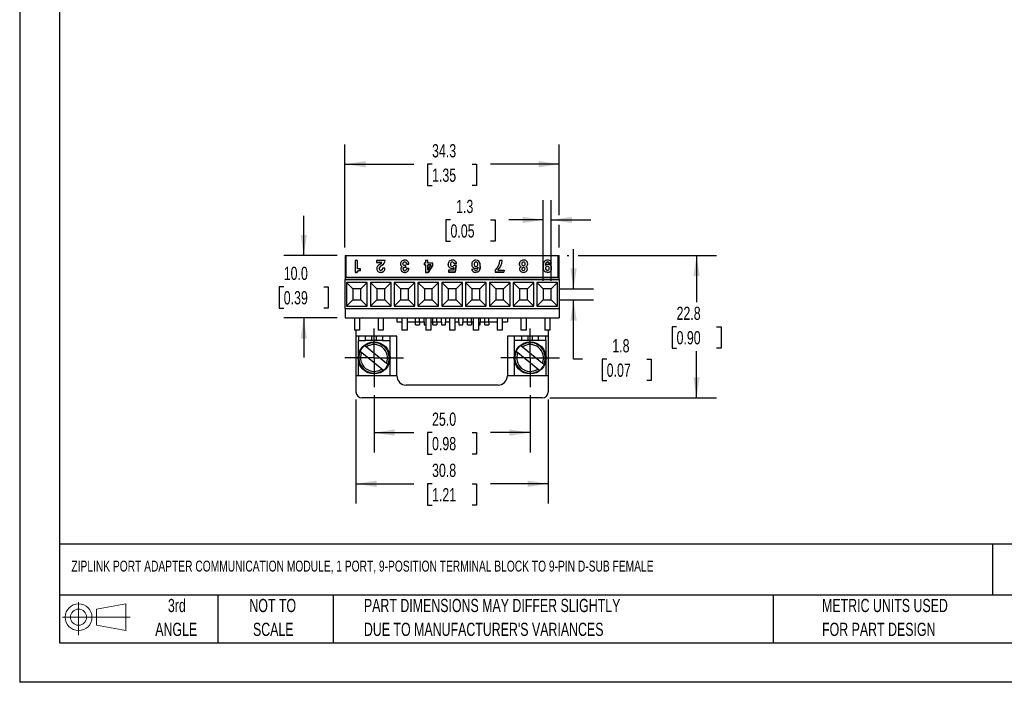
# Model space of a CAD drawing. Header units: millimetres. Extents: x 0 to 279, y 0 to 216.
# Tile 1 of 11: x 0 to 158, y 0 to 106. Entities that reach past the tile are written whole.
import ezdxf

# ---------------------------------------------------------------- set-up
doc = ezdxf.new("R2010")
doc.units = ezdxf.units.MM
doc.linetypes.add('CENTERX2', pattern=[20.32, 12.7, -2.54, 2.54, -2.54])
doc.layers.add('CENTER', color=40, linetype='CENTERX2')
doc.layers.add('SLD-DEFPOINTS', color=7, linetype='Continuous')
doc.layers.add('DIMENSIONS', color=140, linetype='Continuous', lineweight=25)
doc.layers.add('TEXT', color=140, linetype='Continuous', lineweight=25)
doc.styles.add('SLDTEXTSTYLE0', font='TXT', dxfattribs={"width": 0.7})
doc.dimstyles.new('SLDDIMSTYLE0', dxfattribs={"dimtxt": 2.158008, "dimasz": 3.302, "dimexe": 0, "dimexo": 0.0625, "dimgap": 0.539502, "dimtad": 0, "dimtih": 1, "dimtoh": 1, "dimrnd": 1e-09, "dimzin": 4, "dimdsep": 46, "dimtxsty": 'SLDTEXTSTYLE0', "dimsah": 1, "dimcen": 0.09, "dimadec": 0, "dimazin": 1, "dimtfac": 1, "dimtmove": 0, "dimatfit": 0, "dimfxl": 0, "dimfrac": 2, "dimtolj": 1, "dimtzin": 12, "dimarcsym": 0})
doc.dimstyles.new('SLDDIMSTYLE1', dxfattribs={"dimtxt": 2.158008, "dimasz": 3.302, "dimexe": 0, "dimexo": 0.0625, "dimgap": 0.539502, "dimtad": 0, "dimtih": 1, "dimtoh": 1, "dimrnd": 1e-09, "dimzin": 12, "dimdsep": 46, "dimtxsty": 'SLDTEXTSTYLE0', "dimsah": 1, "dimcen": 0.09, "dimadec": 0, "dimazin": 3, "dimtfac": 1, "dimtofl": 0, "dimtmove": 0, "dimatfit": 3, "dimfxl": 0, "dimfrac": 2, "dimtolj": 1, "dimtzin": 12, "dimarcsym": 0})
doc.dimstyles.new('SLDDIMSTYLE2', dxfattribs={"dimtxt": 2.158008, "dimasz": 3.302, "dimexe": 0, "dimexo": 0.0625, "dimgap": 0.539502, "dimtad": 0, "dimtih": 1, "dimtoh": 1, "dimrnd": 1e-09, "dimzin": 4, "dimdsep": 46, "dimtxsty": 'SLDTEXTSTYLE0', "dimsah": 1, "dimcen": 0.09, "dimadec": 0, "dimazin": 1, "dimtfac": 1, "dimtofl": 0, "dimtmove": 0, "dimatfit": 3, "dimfxl": 0, "dimfrac": 2, "dimtolj": 1, "dimtzin": 12, "dimarcsym": 0})
doc.dimstyles.new('SLDDIMSTYLE3', dxfattribs={"dimtxt": 2.158008, "dimasz": 3.302, "dimexe": 0, "dimexo": 0.0625, "dimgap": 0.539502, "dimtad": 0, "dimtih": 1, "dimtoh": 1, "dimrnd": 1e-09, "dimzin": 12, "dimdsep": 46, "dimtxsty": 'SLDTEXTSTYLE0', "dimsah": 1, "dimcen": 0.09, "dimadec": 0, "dimazin": 3, "dimtfac": 1, "dimtmove": 0, "dimatfit": 0, "dimfxl": 0, "dimfrac": 2, "dimtolj": 1, "dimtzin": 12, "dimarcsym": 0})

# ---------------------------------------------------------------- blocks, each defined once
blk = doc.blocks.new('Block11')
at = {"color": 7, "linetype": 'Continuous', "lineweight": 18}
for p, q in [((2.59, 5.31), (2.59, 0)), ((5.48, 4.17), (10.18, 5.03)), ((10.18, 5.03), (10.18, 0.73)), ((5.48, 1.6), (5.48, 4.17)), ((0, 2.88), (10.87, 2.88)), ((5.48, 1.6), (10.18, 0.73))]:
    blk.add_line(p, q, dxfattribs=at)
for radius in [2.15, 1.29]:
    blk.add_circle((2.59, 2.88), radius, dxfattribs=at)
blk = doc.blocks.new('Block12')
at = {"layer": 'SLD-DEFPOINTS'}
blk.add_blockref('Block11', (0, 0), dxfattribs=at)
blk = doc.blocks.new('SW_NOTE_0_2')
at = {"layer": 'TEXT', "color": 0, "linetype": 'CENTERX2', "lineweight": 18, "char_height": 2.1167, "attachment_point": 1, "style": 'SLDTEXTSTYLE0'}
for s, insert in [('PART DIMENSIONS MAY DIFFER SLIGHTLY', (0, 2.73)), ("DUE TO MANUFACTURER'S VARIANCES", (0, -1.09))]:
    blk.add_mtext(s, dxfattribs=dict(at, insert=insert))
blk = doc.blocks.new('SW_NOTE_0_3')
at = {"layer": 'TEXT', "color": 0, "linetype": 'CENTERX2', "lineweight": 18, "char_height": 2.117, "attachment_point": 2, "style": 'SLDTEXTSTYLE0'}
for s, insert in [('NOT TO', (5.26, 2.73)), ('SCALE', (5.35, -1.09))]:
    blk.add_mtext(s, dxfattribs=dict(at, insert=insert))
blk = doc.blocks.new('SW_NOTE_0_4')
at = {"layer": 'TEXT', "color": 0, "linetype": 'CENTERX2', "lineweight": 18, "char_height": 2.117, "attachment_point": 2, "style": 'SLDTEXTSTYLE0'}
for s, insert in [('3rd', (2.32, 2.73)), ('ANGLE', (2.22, -1.09))]:
    blk.add_mtext(s, dxfattribs=dict(at, insert=insert))
blk = doc.blocks.new('SW_NOTE_0_5')
at = {"layer": 'TEXT', "color": 0, "linetype": 'CENTERX2', "lineweight": 18, "char_height": 2.1167, "attachment_point": 1, "style": 'SLDTEXTSTYLE0'}
for s, insert in [('METRIC UNITS USED', (0, 2.73)), ('FOR PART DESIGN', (0, -1.09))]:
    blk.add_mtext(s, dxfattribs=dict(at, insert=insert))
blk = doc.blocks.new('_D')
at = {"layer": 'DIMENSIONS'}
for p, q in [((45.48, 68.35), (45.48, 74.7)), ((50.82, 68.35), (42.31, 68.35)), ((42.28, 63.35), (41.55, 63.35)), ((41.55, 63.35), (41.55, 59.92)), ((48.69, 63.35), (49.42, 63.35)), ((49.42, 63.35), (49.42, 59.92)), ((41.55, 59.92), (42.28, 59.92)), ((49.42, 59.92), (48.69, 59.92)), ((50.82, 58.35), (42.31, 58.35)), ((45.48, 58.35), (45.48, 52))]:
    blk.add_line(p, q, dxfattribs=at)
for points in [[(45.48, 68.35), (45.99, 71.65), (44.98, 71.65)], [(45.48, 58.35), (44.98, 55.05), (45.99, 55.05)]]:
    blk.add_solid(points, dxfattribs=at)
at = {"layer": 'DIMENSIONS', "char_height": 2.117, "attachment_point": 1, "style": 'SLDTEXTSTYLE0'}
for s, insert in [('10.0', (42.28, 66.56)), ('0.39', (42.28, 62.65))]:
    blk.add_mtext(s, dxfattribs=dict(at, insert=insert))
blk = doc.blocks.new('_D_1')
at = {"layer": 'DIMENSIONS'}
for p, q in [((53.83, 45.28), (53.83, 28.63)), ((84.64, 45.28), (84.64, 28.63)), ((53.83, 31.8), (63.11, 31.8)), ((66.03, 31.8), (65.31, 31.8)), ((65.31, 31.8), (65.31, 28.37)), ((72.45, 31.8), (73.17, 31.8)), ((73.17, 31.8), (73.17, 28.37)), ((84.64, 31.8), (75.37, 31.8)), ((65.31, 28.37), (66.03, 28.37)), ((73.17, 28.37), (72.45, 28.37))]:
    blk.add_line(p, q, dxfattribs=at)
for points in [[(53.83, 31.8), (57.14, 31.29), (57.14, 32.31)], [(84.64, 31.8), (81.34, 32.31), (81.34, 31.29)]]:
    blk.add_solid(points, dxfattribs=at)
at = {"layer": 'DIMENSIONS', "char_height": 2.117, "attachment_point": 1, "style": 'SLDTEXTSTYLE0'}
for s, insert in [('30.8', (66.03, 35.01)), ('1.21', (66.03, 31.1))]:
    blk.add_mtext(s, dxfattribs=dict(at, insert=insert))
blk = doc.blocks.new('_D_2')
at = {"layer": 'DIMENSIONS'}
for p, q in [((56.74, 45.98), (56.74, 36.82)), ((81.73, 45.98), (81.73, 36.82)), ((56.74, 39.99), (63.11, 39.99)), ((66.03, 39.99), (65.31, 39.99)), ((65.31, 39.99), (65.31, 36.56)), ((72.45, 39.99), (73.17, 39.99)), ((73.17, 39.99), (73.17, 36.56)), ((81.73, 39.99), (75.37, 39.99)), ((65.31, 36.56), (66.03, 36.56)), ((73.17, 36.56), (72.45, 36.56))]:
    blk.add_line(p, q, dxfattribs=at)
for points in [[(56.74, 39.99), (60.05, 39.48), (60.05, 40.5)], [(81.73, 39.99), (78.43, 40.5), (78.43, 39.48)]]:
    blk.add_solid(points, dxfattribs=at)
at = {"layer": 'DIMENSIONS', "char_height": 2.117, "attachment_point": 1, "style": 'SLDTEXTSTYLE0'}
for s, insert in [('25.0', (66.03, 43.2)), ('0.98', (66.03, 39.29))]:
    blk.add_mtext(s, dxfattribs=dict(at, insert=insert))
blk = doc.blocks.new('_D_3')
at = {"layer": 'DIMENSIONS'}
for p, q in [((87.65, 68.35), (87.93, 68.35)), ((89.45, 68.35), (111.56, 68.35)), ((108.38, 68.35), (108.38, 60.86)), ((105.18, 56.95), (104.45, 56.95)), ((104.45, 56.95), (104.45, 53.52)), ((111.59, 56.95), (112.32, 56.95)), ((112.32, 56.95), (112.32, 53.52)), ((104.45, 53.52), (105.18, 53.52)), ((108.38, 45.55), (108.38, 53.04)), ((112.32, 53.52), (111.59, 53.52)), ((84.91, 45.55), (111.56, 45.55))]:
    blk.add_line(p, q, dxfattribs=at)
for points in [[(108.38, 68.35), (107.88, 65.05), (108.89, 65.05)], [(108.38, 45.55), (108.89, 48.85), (107.88, 48.85)]]:
    blk.add_solid(points, dxfattribs=at)
at = {"layer": 'DIMENSIONS', "char_height": 2.117, "attachment_point": 1, "style": 'SLDTEXTSTYLE0'}
for s, insert in [('22.8', (105.18, 60.16)), ('0.90', (105.18, 56.25))]:
    blk.add_mtext(s, dxfattribs=dict(at, insert=insert))
blk = doc.blocks.new('_D_4')
at = {"layer": 'DIMENSIONS'}
for p, q in [((88.69, 63.02), (88.69, 69.37)), ((86.38, 63.02), (91.86, 63.02)), ((86.38, 61.24), (91.86, 61.24)), ((88.69, 51.75), (88.69, 61.24)), ((90.1, 51.75), (88.69, 51.75)), ((93.99, 51.75), (93.27, 51.75)), ((93.27, 51.75), (93.27, 48.32)), ((100.4, 51.75), (101.13, 51.75)), ((101.13, 51.75), (101.13, 48.32)), ((93.27, 48.32), (93.99, 48.32)), ((101.13, 48.32), (100.4, 48.32))]:
    blk.add_line(p, q, dxfattribs=at)
for points in [[(88.69, 63.02), (89.2, 66.32), (88.18, 66.32)], [(88.69, 61.24), (88.18, 57.94), (89.2, 57.94)]]:
    blk.add_solid(points, dxfattribs=at)
at = {"layer": 'DIMENSIONS', "char_height": 2.117, "attachment_point": 1, "style": 'SLDTEXTSTYLE0'}
for s, insert in [('1.8', (94.89, 54.96)), ('0.07', (93.99, 51.05))]:
    blk.add_mtext(s, dxfattribs=dict(at, insert=insert))
blk = doc.blocks.new('_D_5')
at = {"layer": 'DIMENSIONS'}
for p, q in [((83.84, 64.29), (83.84, 77.23)), ((85.11, 64.29), (85.11, 77.23)), ((68.98, 74.06), (68.26, 74.06)), ((68.26, 74.06), (68.26, 70.63)), ((75.4, 74.06), (76.12, 74.06)), ((76.12, 74.06), (76.12, 70.63)), ((83.84, 74.06), (78.32, 74.06)), ((85.11, 74.06), (91.46, 74.06)), ((68.26, 70.63), (68.98, 70.63)), ((76.12, 70.63), (75.4, 70.63))]:
    blk.add_line(p, q, dxfattribs=at)
for points in [[(83.84, 74.06), (80.54, 74.56), (80.54, 73.55)], [(85.11, 74.06), (88.42, 73.55), (88.42, 74.56)]]:
    blk.add_solid(points, dxfattribs=at)
at = {"layer": 'DIMENSIONS', "char_height": 2.117, "attachment_point": 1, "style": 'SLDTEXTSTYLE0'}
for s, insert in [('1.3', (69.88, 77.27)), ('0.05', (68.98, 73.35))]:
    blk.add_mtext(s, dxfattribs=dict(at, insert=insert))
blk = doc.blocks.new('_D_6')
at = {"layer": 'DIMENSIONS'}
for p, q in [((52.09, 69.62), (52.09, 86.15)), ((86.38, 74.82), (86.38, 86.15)), ((52.09, 82.98), (63.11, 82.98)), ((66.03, 82.98), (65.31, 82.98)), ((65.31, 82.98), (65.31, 79.55)), ((72.45, 82.98), (73.17, 82.98)), ((73.17, 82.98), (73.17, 79.55)), ((86.38, 82.98), (75.37, 82.98)), ((65.31, 79.55), (66.03, 79.55)), ((73.17, 79.55), (72.45, 79.55)), ((86.38, 69.62), (86.38, 73.29))]:
    blk.add_line(p, q, dxfattribs=at)
for points in [[(52.09, 82.98), (55.4, 82.47), (55.4, 83.49)], [(86.38, 82.98), (83.08, 83.49), (83.08, 82.47)]]:
    blk.add_solid(points, dxfattribs=at)
at = {"layer": 'DIMENSIONS', "char_height": 2.117, "attachment_point": 1, "style": 'SLDTEXTSTYLE0'}
for s, insert in [('34.3', (66.03, 86.19)), ('1.35', (66.03, 82.28))]:
    blk.add_mtext(s, dxfattribs=dict(at, insert=insert))
blk = doc.blocks.new('SW_CENTERMARKSYMBOL_0')
at = {"layer": 'CENTER', "color": 0}
for p, q in [((0, 2.54), (0, 4.7)), ((0, 0), (0, 2.54)), ((-2.54, 0), (-4.7, 0)), ((0, 0), (-2.54, 0)), ((0, 0), (0, -2.54)), ((0, 0), (2.54, 0)), ((2.54, 0), (4.7, 0)), ((0, -2.54), (0, -4.7))]:
    blk.add_line(p, q, dxfattribs=at)
blk = doc.blocks.new('SW_CENTERMARKSYMBOL_1')
at = {"layer": 'CENTER', "color": 0}
for p, q in [((0, 2.54), (0, 4.7)), ((0, 0), (0, 2.54)), ((-2.54, 0), (-4.7, 0)), ((0, 0), (-2.54, 0)), ((0, 0), (0, -2.54)), ((0, 0), (2.54, 0)), ((2.54, 0), (4.7, 0)), ((0, -2.54), (0, -4.7))]:
    blk.add_line(p, q, dxfattribs=at)

msp = doc.modelspace()

# ---------------------------------------------------------------- linework, layer by layer
at = {"color": 7, "linetype": 'Continuous'}
for p in [(0.002, 215.903), (279.402, 0.003)]:
    msp.add_line(p, (0.002, 0.003), dxfattribs=at)
for p, q in [((52.095, 68.35), (86.385, 68.35)), ((52.095, 68.35), (52.095, 64.54)), ((86.235, 68.308), (52.245, 68.308)), ((52.245, 68.308), (52.245, 64.863)), ((86.235, 64.863), (86.235, 68.308)), ((86.385, 64.54), (86.385, 68.35)), ((53.715, 67.566), (53.715, 65.663)), ((54.102, 67.566), (53.715, 67.566)), ((54.102, 66.234), (54.102, 67.566)), ((54.577, 66.234), (54.102, 66.234)), ((54.577, 65.966), (54.577, 66.234)), ((57.158, 67.564), (57.158, 67.245)), ((58.505, 67.564), (57.158, 67.564)), ((57.158, 67.245), (58.009, 67.245)), ((57.158, 67.245), (57.158, 67.242)), ((58.009, 67.242), (57.158, 67.242)), ((57.161, 66.27), (57.161, 66.267)), ((57.548, 66.257), (57.548, 66.254)), ((58.042, 66.819), (58.042, 66.817)), ((58.099, 66.326), (58.1, 66.34)), ((58.483, 66.343), (58.1, 66.343)), ((58.1, 66.343), (58.1, 66.34)), ((58.483, 66.343), (58.483, 66.34)), ((58.505, 67.564), (58.505, 67.562)), ((60.971, 67.007), (60.971, 67.004)), ((61.259, 66.564), (61.259, 66.559)), ((61.358, 67.004), (61.358, 67.007)), ((61.649, 67.318), (61.649, 67.316)), ((61.747, 66.467), (61.809, 66.467)), ((61.747, 66.467), (61.747, 66.464)), ((61.809, 66.464), (61.747, 66.464)), ((61.809, 66.467), (61.809, 66.737)), ((61.809, 66.467), (61.809, 66.464)), ((61.932, 66.254), (61.934, 66.272)), ((61.936, 66.988), (61.933, 66.985)), ((61.933, 66.985), (62.318, 66.985)), ((61.933, 66.985), (61.933, 66.983)), ((62.318, 66.983), (61.933, 66.983)), ((62.295, 66.275), (61.934, 66.275)), ((61.934, 66.275), (61.934, 66.272)), ((62.295, 66.275), (62.295, 66.272)), ((62.318, 66.985), (62.318, 66.983)), ((64.741, 67.138), (64.741, 66.843)), ((64.963, 67.138), (64.741, 67.138)), ((64.741, 66.843), (64.963, 66.843)), ((64.741, 66.843), (64.741, 66.84)), ((64.963, 66.84), (64.741, 66.84)), ((65.35, 67.566), (64.963, 67.566)), ((64.963, 67.566), (64.963, 67.138)), ((64.963, 66.843), (64.963, 65.663)), ((65.848, 66.843), (65.347, 66.036)), ((65.35, 67.138), (65.35, 67.566)), ((66.137, 67.138), (65.35, 67.138)), ((65.351, 66.843), (65.848, 66.843)), ((65.351, 66.843), (65.351, 66.841)), ((65.846, 66.84), (65.351, 66.841)), ((65.404, 65.663), (66.137, 66.811)), ((66.137, 66.809), (65.404, 65.66)), ((66.137, 66.811), (66.137, 67.138)), ((66.137, 66.811), (66.137, 66.809)), ((68.591, 66.963), (68.591, 66.96)), ((68.591, 66.931), (68.591, 66.928)), ((68.978, 66.958), (68.978, 66.955)), ((69.178, 66.315), (69.178, 66.313)), ((69.276, 67.318), (69.276, 67.316)), ((69.535, 66.419), (69.464, 66.009)), ((69.886, 66.735), (69.534, 66.751)), ((69.554, 67.055), (69.948, 67.055)), ((69.554, 67.055), (69.554, 67.053)), ((69.948, 67.053), (69.554, 67.053)), ((69.748, 65.69), (69.886, 66.735)), ((69.886, 66.732), (69.748, 65.687)), ((69.886, 66.735), (69.886, 66.732)), ((69.948, 67.055), (69.948, 67.053)), ((72.375, 66.923), (72.375, 66.921)), ((72.762, 66.943), (72.762, 66.941)), ((72.984, 66.315), (72.984, 66.313)), ((73.045, 67.318), (73.045, 67.316)), ((73.364, 66.952), (73.364, 66.949)), ((73.367, 66.472), (73.372, 66.467)), ((73.367, 66.472), (73.367, 66.47)), ((73.372, 66.464), (73.367, 66.47)), ((73.75, 66.635), (73.751, 66.66)), ((73.751, 66.66), (73.751, 66.657)), ((73.752, 66.719), (73.752, 66.722)), ((73.754, 66.576), (73.754, 66.579)), ((77.275, 67.566), (76.888, 67.566)), ((77.275, 67.566), (77.275, 67.564)), ((79.995, 67.015), (79.995, 67.012)), ((79.995, 66.996), (79.995, 67.012)), ((79.995, 66.996), (79.995, 66.998)), ((80.382, 67.012), (80.382, 67.015)), ((80.664, 66.438), (80.664, 66.441)), ((80.667, 67.316), (80.667, 67.318)), ((80.958, 67.012), (80.958, 67.009)), ((81.345, 67.036), (81.345, 67.034)), ((83.802, 66.566), (83.802, 66.563)), ((83.805, 66.641), (83.804, 66.622)), ((84.198, 66.78), (84.192, 66.785)), ((84.203, 66.329), (84.203, 66.326)), ((84.496, 66.638), (84.496, 66.641)), ((84.524, 67.318), (84.524, 67.316)), ((84.757, 67.129), (84.757, 67.126)), ((84.757, 67.126), (85.142, 67.126)), ((84.757, 67.126), (84.757, 67.123)), ((85.142, 67.123), (84.757, 67.123)), ((84.794, 66.3), (84.794, 66.297)), ((85.142, 67.126), (85.142, 67.123)), ((85.181, 66.352), (85.181, 66.35)), ((52.245, 64.81), (52.245, 64.863)), ((52.245, 64.863), (86.235, 64.863)), ((52.245, 64.81), (86.235, 64.81)), ((53.715, 65.663), (54.033, 65.663)), ((53.715, 65.663), (53.715, 65.66)), ((54.033, 65.66), (53.715, 65.66)), ((54.033, 65.663), (54.033, 65.66)), ((54.521, 65.967), (54.577, 65.966)), ((54.521, 65.967), (54.521, 65.964)), ((54.577, 65.964), (54.521, 65.964)), ((54.577, 65.966), (54.577, 65.964)), ((57.835, 65.665), (57.835, 65.662)), ((61.023, 66.194), (61.023, 66.191)), ((61.41, 66.207), (61.41, 66.204)), ((61.637, 65.663), (61.637, 65.661)), ((64.963, 65.663), (65.404, 65.663)), ((64.963, 65.663), (64.963, 65.66)), ((65.404, 65.66), (64.963, 65.66)), ((65.347, 66.036), (65.342, 66.036)), ((65.404, 65.663), (65.404, 65.66)), ((69.464, 66.009), (68.666, 66.009)), ((68.666, 66.009), (68.666, 65.69)), ((68.666, 65.69), (69.748, 65.69)), ((68.666, 65.69), (68.666, 65.687)), ((69.748, 65.687), (68.666, 65.687)), ((69.748, 65.69), (69.748, 65.687)), ((72.8, 66.134), (72.414, 66.144)), ((72.414, 66.144), (72.414, 66.141)), ((72.597, 65.783), (72.597, 65.786)), ((73.007, 65.663), (73.007, 65.661)), ((76.16, 65.968), (76.16, 65.69)), ((76.16, 65.69), (77.547, 65.69)), ((76.16, 65.69), (76.16, 65.687)), ((77.547, 65.687), (76.16, 65.687)), ((76.581, 66.009), (77.556, 66.009)), ((77.556, 66.009), (77.547, 65.69)), ((77.556, 66.007), (77.547, 65.687)), ((77.547, 65.687), (77.547, 65.69)), ((77.556, 66.009), (77.556, 66.007)), ((80.047, 66.16), (80.047, 66.158)), ((80.047, 66.158), (80.047, 66.155)), ((80.408, 66.198), (80.408, 66.201)), ((80.676, 65.663), (80.676, 65.661)), ((81.293, 66.185), (81.293, 66.182)), ((84.504, 65.665), (84.504, 65.662)), ((86.235, 64.863), (86.235, 64.81)), ((52.095, 59.851), (52.095, 64.54)), ((52.095, 64.54), (86.385, 64.54)), ((55.651, 64.032), (52.349, 64.032)), ((52.349, 64.032), (52.349, 60.222)), ((52.349, 64.032), (53.365, 63.016)), ((54.635, 63.016), (55.651, 64.032)), ((55.651, 60.222), (55.651, 64.032)), ((59.461, 64.032), (56.159, 64.032)), ((56.159, 64.032), (56.159, 60.222)), ((56.159, 64.032), (57.175, 63.016)), ((58.445, 63.016), (59.461, 64.032)), ((59.461, 60.222), (59.461, 64.032)), ((63.271, 64.032), (59.969, 64.032)), ((59.969, 64.032), (59.969, 60.222)), ((59.969, 64.032), (60.985, 63.016)), ((62.255, 63.016), (63.271, 64.032)), ((63.271, 60.222), (63.271, 64.032)), ((67.081, 64.032), (63.779, 64.032)), ((63.779, 64.032), (63.779, 60.222)), ((63.779, 64.032), (64.795, 63.016)), ((66.065, 63.016), (67.081, 64.032)), ((67.081, 60.222), (67.081, 64.032)), ((70.891, 64.032), (67.589, 64.032)), ((67.589, 64.032), (67.589, 60.222)), ((67.589, 64.032), (68.605, 63.016)), ((69.875, 63.016), (70.891, 64.032)), ((70.891, 60.222), (70.891, 64.032)), ((74.701, 64.032), (71.399, 64.032)), ((71.399, 64.032), (71.399, 60.222)), ((71.399, 64.032), (72.415, 63.016)), ((73.685, 63.016), (74.701, 64.032)), ((74.701, 60.222), (74.701, 64.032)), ((78.511, 64.032), (75.209, 64.032)), ((75.209, 64.032), (75.209, 60.222)), ((75.209, 64.032), (76.225, 63.016)), ((77.495, 63.016), (78.511, 64.032)), ((78.511, 60.222), (78.511, 64.032)), ((82.321, 64.032), (79.019, 64.032)), ((79.019, 64.032), (79.019, 60.222)), ((80.035, 63.016), (79.019, 64.032)), ((82.321, 64.032), (81.305, 63.016)), ((82.321, 60.222), (82.321, 64.032)), ((86.131, 64.032), (82.829, 64.032)), ((82.829, 64.032), (82.829, 60.222)), ((83.845, 63.016), (82.829, 64.032)), ((86.131, 64.032), (85.115, 63.016)), ((86.131, 60.222), (86.131, 64.032)), ((86.385, 64.54), (86.385, 59.851)), ((53.365, 63.016), (53.365, 61.238)), ((54.635, 63.016), (53.365, 63.016)), ((54.635, 61.238), (54.635, 63.016)), ((57.175, 63.016), (57.175, 61.238)), ((58.445, 63.016), (57.175, 63.016)), ((58.445, 61.238), (58.445, 63.016)), ((60.985, 63.016), (60.985, 61.238)), ((62.255, 63.016), (60.985, 63.016)), ((62.255, 61.238), (62.255, 63.016)), ((64.795, 63.016), (64.795, 61.238)), ((66.065, 63.016), (64.795, 63.016)), ((66.065, 61.238), (66.065, 63.016)), ((68.605, 63.016), (68.605, 61.238)), ((69.875, 63.016), (68.605, 63.016)), ((69.875, 61.238), (69.875, 63.016)), ((72.415, 63.016), (72.415, 61.238)), ((73.685, 63.016), (72.415, 63.016)), ((73.685, 61.238), (73.685, 63.016)), ((76.225, 63.016), (76.225, 61.238)), ((77.495, 63.016), (76.225, 63.016)), ((77.495, 61.238), (77.495, 63.016)), ((80.035, 63.016), (80.035, 61.238)), ((81.305, 63.016), (80.035, 63.016)), ((81.305, 61.238), (81.305, 63.016)), ((83.845, 63.016), (83.845, 61.238)), ((85.115, 63.016), (83.845, 63.016)), ((85.115, 61.238), (85.115, 63.016)), ((52.349, 60.222), (53.365, 61.238)), ((52.349, 60.222), (55.651, 60.222)), ((53.365, 61.238), (54.635, 61.238)), ((55.651, 60.222), (54.635, 61.238)), ((56.159, 60.222), (57.175, 61.238)), ((56.159, 60.222), (59.461, 60.222)), ((57.175, 61.238), (58.445, 61.238)), ((59.461, 60.222), (58.445, 61.238)), ((59.969, 60.222), (60.985, 61.238)), ((59.969, 60.222), (63.271, 60.222)), ((60.985, 61.238), (62.255, 61.238)), ((63.271, 60.222), (62.255, 61.238)), ((63.779, 60.222), (64.795, 61.238)), ((63.779, 60.222), (67.081, 60.222)), ((64.795, 61.238), (66.065, 61.238)), ((67.081, 60.222), (66.065, 61.238)), ((67.589, 60.222), (68.605, 61.238)), ((67.589, 60.222), (70.891, 60.222)), ((68.605, 61.238), (69.875, 61.238)), ((70.891, 60.222), (69.875, 61.238)), ((71.399, 60.222), (72.415, 61.238)), ((71.399, 60.222), (74.701, 60.222)), ((72.415, 61.238), (73.685, 61.238)), ((74.701, 60.222), (73.685, 61.238)), ((75.209, 60.222), (76.225, 61.238)), ((75.209, 60.222), (78.511, 60.222)), ((76.225, 61.238), (77.495, 61.238)), ((78.511, 60.222), (77.495, 61.238)), ((79.019, 60.222), (80.035, 61.238)), ((79.019, 60.222), (82.321, 60.222)), ((80.035, 61.238), (81.305, 61.238)), ((82.321, 60.222), (81.305, 61.238)), ((82.829, 60.222), (83.845, 61.238)), ((82.829, 60.222), (86.131, 60.222)), ((83.845, 61.238), (85.115, 61.238)), ((86.131, 60.222), (85.115, 61.238)), ((52.095, 59.851), (86.385, 59.851)), ((52.095, 59.851), (52.095, 58.351)), ((52.095, 58.351), (86.385, 58.351)), ((53.585, 58.351), (53.585, 56.395)), ((54.415, 58.351), (54.415, 56.395)), ((57.395, 58.351), (57.395, 56.395)), ((58.225, 58.351), (58.225, 56.395)), ((60.39, 58.351), (60.39, 57.751)), ((61.205, 58.351), (61.205, 56.395)), ((62.035, 58.351), (62.035, 56.395)), ((62.278, 58.341), (62.035, 58.341)), ((62.278, 58.351), (62.278, 58.341)), ((62.477, 58.351), (62.477, 58.341)), ((62.477, 58.351), (62.477, 58.341)), ((63.002, 58.351), (63.002, 58.341)), ((63.547, 58.341), (63.002, 58.341)), ((63.375, 57.751), (63.375, 58.341)), ((63.547, 58.341), (63.547, 58.351)), ((63.793, 58.351), (63.793, 58.341)), ((64.051, 58.341), (63.793, 58.341)), ((64.025, 57.751), (64.025, 58.341)), ((64.051, 58.351), (64.051, 58.341)), ((64.232, 58.351), (64.232, 58.341)), ((64.728, 58.351), (64.728, 58.341)), ((64.76, 57.751), (64.76, 58.341)), ((65.015, 58.351), (65.015, 56.395)), ((65.845, 58.351), (65.845, 56.395)), ((65.851, 58.351), (65.851, 58.341)), ((66.232, 58.341), (65.851, 58.341)), ((66.145, 57.751), (66.145, 58.341)), ((66.232, 58.351), (66.232, 58.341)), ((66.49, 58.341), (66.232, 58.341)), ((66.49, 58.351), (66.49, 58.341)), ((66.872, 58.341), (66.49, 58.341)), ((66.795, 57.751), (66.795, 58.341)), ((66.872, 58.351), (66.872, 58.341)), ((67.013, 58.351), (67.013, 58.341)), ((67.272, 58.341), (67.013, 58.341)), ((67.272, 58.351), (67.272, 58.341)), ((67.79, 58.341), (67.272, 58.341)), ((67.53, 57.751), (67.53, 58.341)), ((67.79, 58.351), (67.79, 58.341)), ((67.793, 58.341), (67.79, 58.341)), ((67.793, 58.351), (67.793, 58.341)), ((68.035, 58.341), (67.793, 58.341)), ((68.035, 58.351), (68.035, 58.341)), ((68.18, 58.351), (68.18, 57.751)), ((68.249, 58.351), (68.249, 58.341)), ((68.825, 58.341), (68.249, 58.341)), ((68.825, 58.351), (68.825, 56.395)), ((69.655, 58.351), (69.655, 56.395)), ((69.712, 58.341), (69.655, 58.341)), ((69.712, 58.351), (69.712, 58.341)), ((70.229, 58.341), (69.712, 58.341)), ((70.229, 58.351), (70.229, 58.341)), ((70.233, 58.341), (70.229, 58.341)), ((70.233, 58.351), (70.233, 58.341)), ((70.475, 58.341), (70.233, 58.341)), ((70.3, 57.751), (70.3, 58.341)), ((70.475, 58.351), (70.475, 58.341)), ((70.689, 58.351), (70.689, 58.341)), ((70.95, 58.341), (70.95, 57.751)), ((71.289, 58.351), (71.289, 58.341)), ((71.685, 57.751), (71.685, 58.341)), ((72.335, 57.751), (72.335, 58.341)), ((72.44, 58.351), (72.44, 58.341)), ((72.635, 58.341), (72.44, 58.341)), ((72.635, 58.351), (72.635, 56.395)), ((73.465, 58.351), (73.465, 56.395)), ((73.5, 58.341), (73.465, 58.341)), ((73.5, 58.351), (73.5, 58.341)), ((73.503, 58.341), (73.5, 58.341)), ((73.503, 58.351), (73.503, 58.341)), ((73.74, 58.341), (73.503, 58.341)), ((73.72, 58.341), (73.72, 57.751)), ((73.74, 58.351), (73.74, 58.341)), ((73.999, 58.341), (73.74, 58.341)), ((73.999, 58.351), (73.999, 58.341)), ((74.23, 58.341), (73.999, 58.341)), ((74.23, 58.351), (74.23, 58.341)), ((74.234, 58.341), (74.23, 58.341)), ((74.234, 58.351), (74.234, 58.341)), ((74.476, 58.341), (74.234, 58.341)), ((74.455, 57.751), (74.455, 58.341)), ((74.476, 58.351), (74.476, 58.341)), ((74.689, 58.351), (74.689, 58.341)), ((75.105, 57.751), (75.105, 58.341)), ((75.29, 58.351), (75.29, 58.341)), ((76.031, 58.351), (76.031, 58.341)), ((76.031, 58.341), (76.031, 58.351)), ((76.445, 58.351), (76.445, 56.395)), ((77.275, 58.351), (77.275, 56.395)), ((78.09, 58.351), (78.09, 57.751)), ((80.255, 58.351), (80.255, 56.395)), ((81.085, 58.351), (81.085, 56.395)), ((84.065, 58.351), (84.065, 56.395)), ((84.895, 58.351), (84.895, 56.395)), ((86.385, 59.851), (86.385, 58.351)), ((60.39, 57.751), (61.205, 57.751)), ((62.035, 57.751), (63.375, 57.751)), ((63.375, 57.251), (63.375, 57.751)), ((63.375, 57.751), (64.025, 57.751)), ((63.375, 57.251), (64.025, 57.251)), ((64.025, 57.751), (64.76, 57.751)), ((64.025, 57.751), (64.025, 57.251)), ((64.76, 57.751), (64.76, 57.251)), ((64.76, 57.251), (65.015, 57.251)), ((65.845, 57.751), (66.145, 57.751)), ((66.145, 57.251), (66.145, 57.751)), ((66.145, 57.751), (66.795, 57.751)), ((66.145, 57.251), (66.795, 57.251)), ((66.795, 57.751), (66.795, 57.251)), ((66.795, 57.751), (67.53, 57.751)), ((67.53, 57.751), (67.53, 57.251)), ((67.53, 57.251), (68.18, 57.251)), ((68.18, 57.251), (68.18, 57.751)), ((68.18, 57.751), (68.825, 57.751)), ((69.655, 57.751), (70.3, 57.751)), ((70.3, 57.751), (70.3, 57.251)), ((70.3, 57.251), (70.95, 57.251)), ((70.95, 57.251), (70.95, 57.751)), ((70.95, 57.751), (71.685, 57.751)), ((71.685, 57.251), (71.685, 57.751)), ((71.685, 57.751), (72.335, 57.751)), ((71.685, 57.251), (72.335, 57.251)), ((72.335, 57.751), (72.335, 57.251)), ((72.335, 57.751), (72.635, 57.751)), ((73.465, 57.251), (73.72, 57.251)), ((73.72, 57.251), (73.72, 57.751)), ((73.72, 57.751), (74.455, 57.751)), ((74.455, 57.251), (74.455, 57.751)), ((74.455, 57.751), (75.105, 57.751)), ((74.455, 57.251), (75.105, 57.251)), ((75.105, 57.751), (75.105, 57.251)), ((75.105, 57.751), (76.445, 57.751)), ((77.275, 57.751), (78.09, 57.751)), ((54.415, 56.395), (53.585, 56.395)), ((53.835, 56.395), (53.835, 55.451)), ((60.39, 55.451), (53.835, 55.451)), ((53.835, 55.451), (53.835, 49.101)), ((54.245, 55.451), (54.245, 54.751)), ((55.395, 54.751), (55.395, 55.451)), ((56.405, 54.751), (56.405, 55.451)), ((57.085, 55.451), (57.085, 54.751)), ((58.225, 56.395), (57.395, 56.395)), ((58.095, 55.451), (58.095, 54.751)), ((59.245, 55.451), (59.245, 54.751)), ((60.39, 49.101), (60.39, 55.451)), ((62.035, 56.395), (61.205, 56.395)), ((65.845, 56.395), (65.015, 56.395)), ((69.655, 56.395), (68.825, 56.395)), ((73.465, 56.395), (72.635, 56.395)), ((77.275, 56.395), (76.445, 56.395)), ((84.645, 55.451), (78.09, 55.451)), ((78.09, 55.451), (78.09, 49.101)), ((79.235, 54.751), (79.235, 55.451)), ((81.085, 56.395), (80.255, 56.395)), ((80.385, 54.751), (80.385, 55.451)), ((81.395, 54.751), (81.395, 55.451)), ((82.075, 55.451), (82.075, 54.751)), ((83.085, 54.751), (83.085, 55.451)), ((84.895, 56.395), (84.065, 56.395)), ((84.235, 54.751), (84.235, 55.451)), ((84.645, 56.395), (84.645, 55.451)), ((84.645, 55.451), (84.645, 49.101)), ((54.245, 54.751), (55.395, 54.751)), ((54.245, 52.517), (54.245, 54.751)), ((55.233, 53.956), (55.292, 53.908)), ((55.292, 53.908), (55.518, 53.723)), ((56.405, 54.751), (55.395, 54.751)), ((55.518, 53.723), (58.729, 51.108)), ((57.085, 54.751), (56.405, 54.751)), ((58.095, 54.751), (57.085, 54.751)), ((58.095, 54.751), (59.245, 54.751)), ((59.245, 54.751), (59.245, 52.517)), ((80.385, 54.751), (79.235, 54.751)), ((79.235, 52.517), (79.235, 54.751)), ((80.223, 53.956), (80.282, 53.908)), ((80.282, 53.908), (80.508, 53.723)), ((81.395, 54.751), (80.385, 54.751)), ((80.508, 53.723), (83.719, 51.108)), ((82.075, 54.751), (81.395, 54.751)), ((83.085, 54.751), (82.075, 54.751)), ((84.235, 54.751), (83.085, 54.751)), ((84.235, 54.751), (84.235, 52.517)), ((54.534, 52.977), (54.476, 53.025)), ((54.761, 52.793), (54.534, 52.977)), ((57.971, 50.178), (54.761, 52.793)), ((79.524, 52.977), (79.466, 53.025)), ((79.751, 52.793), (79.524, 52.977)), ((82.961, 50.178), (79.751, 52.793)), ((54.245, 49.101), (54.245, 51.384)), ((58.729, 51.108), (58.955, 50.924)), ((58.955, 50.924), (59.014, 50.876)), ((59.245, 51.384), (59.245, 49.101)), ((79.235, 49.101), (79.235, 51.384)), ((83.719, 51.108), (83.945, 50.924)), ((83.945, 50.924), (84.004, 50.876)), ((84.235, 51.384), (84.235, 49.101)), ((54.245, 49.101), (53.835, 49.101)), ((53.835, 49.101), (53.835, 46.551)), ((59.245, 49.101), (54.245, 49.101)), ((58.198, 49.993), (57.971, 50.178)), ((58.256, 49.946), (58.198, 49.993)), ((60.39, 49.101), (59.245, 49.101)), ((79.235, 49.101), (78.09, 49.101)), ((84.235, 49.101), (79.235, 49.101)), ((83.188, 49.993), (82.961, 50.178)), ((83.246, 49.946), (83.188, 49.993)), ((84.645, 49.101), (84.235, 49.101)), ((84.645, 49.101), (84.645, 46.551)), ((76.59, 47.601), (61.89, 47.601)), ((83.645, 45.551), (54.835, 45.551))]:
    msp.add_line(p, q)
at = {"flags": 128}
for points in [[(58.042, 66.817), (58.026, 66.806), (57.961, 66.76), (57.897, 66.714), (57.834, 66.667), (57.772, 66.619), (57.742, 66.593), (57.683, 66.541), (57.654, 66.514), (57.61, 66.459), (57.591, 66.429), (57.568, 66.377), (57.548, 66.254)], [(58.1, 66.343), (58.1, 66.323), (58.096, 66.246), (58.08, 66.17), (58.051, 66.092), (58.016, 66.048), (57.968, 66.017), (57.87, 65.989), (57.819, 65.984)], [(61.809, 66.737), (61.789, 66.737), (61.709, 66.738), (61.63, 66.747), (61.551, 66.764), (61.463, 66.797), (61.414, 66.84), (61.381, 66.896), (61.358, 67.007)], [(61.41, 66.207), (61.412, 66.226), (61.426, 66.302), (61.46, 66.373), (61.498, 66.411), (61.547, 66.435), (61.719, 66.467), (61.747, 66.467)], [(61.747, 66.464), (61.727, 66.465), (61.647, 66.459), (61.608, 66.451), (61.527, 66.425), (61.48, 66.394), (61.447, 66.351), (61.419, 66.271), (61.41, 66.204)], [(61.934, 66.275), (61.935, 66.255), (61.926, 66.179), (61.895, 66.08), (61.862, 66.032), (61.815, 65.998), (61.719, 65.968), (61.662, 65.961)], [(65.351, 66.841), (65.348, 66.437), (65.348, 66.412), (65.345, 66.235), (65.343, 66.086), (65.342, 66.048), (65.342, 66.037), (65.342, 66.035), (65.342, 66.034), (65.342, 66.033)], [(68.591, 66.928), (68.591, 66.947), (68.592, 66.96)], [(73.045, 67.318), (73.025, 67.318), (72.945, 67.3), (72.877, 67.258), (72.82, 67.193), (72.779, 67.088), (72.762, 66.944)], [(73.045, 67.316), (72.976, 67.308), (72.916, 67.284), (72.863, 67.243), (72.821, 67.192), (72.78, 67.088), (72.762, 66.941)], [(73.751, 66.657), (73.752, 66.638), (73.754, 66.561), (73.75, 66.483), (73.741, 66.407), (73.729, 66.33), (73.713, 66.255), (73.67, 66.106), (73.644, 66.033), (73.629, 65.998), (73.591, 65.929), (73.544, 65.867), (73.486, 65.813), (73.421, 65.768), (73.35, 65.732), (73.275, 65.705), (73.197, 65.685), (73.119, 65.671), (73.007, 65.661)], [(73.007, 65.663), (73.027, 65.665), (73.106, 65.672), (73.366, 65.742), (73.514, 65.839), (73.619, 65.98), (73.699, 66.195), (73.743, 66.42), (73.749, 66.597)], [(73.751, 66.66), (73.752, 66.679), (73.752, 66.756), (73.711, 67.064), (73.595, 67.354), (73.478, 67.483), (73.322, 67.566), (73.027, 67.616)], [(73.372, 66.467), (73.371, 66.447), (73.365, 66.371), (73.307, 66.145), (73.259, 66.061), (73.197, 66.006), (73.119, 65.973), (73.036, 65.961)], [(84.504, 65.662), (84.484, 65.664), (84.405, 65.673), (84.366, 65.68), (84.288, 65.698), (84.25, 65.71), (84.212, 65.723), (84.14, 65.757), (84.073, 65.8), (84.014, 65.852), (83.965, 65.912), (83.919, 65.994), (83.887, 66.083), (83.861, 66.173), (83.839, 66.263), (83.821, 66.355), (83.814, 66.401), (83.804, 66.494), (83.802, 66.54), (83.805, 66.638)], [(83.803, 66.584), (83.802, 66.545), (83.846, 66.237), (83.886, 66.088), (83.947, 65.943), (84.066, 65.808), (84.226, 65.721), (84.504, 65.665)], [(84.527, 67.616), (84.507, 67.616), (84.427, 67.612), (84.237, 67.557), (84.074, 67.448), (83.933, 67.27), (83.834, 66.961), (83.805, 66.641)], [(84.192, 66.785), (84.193, 66.804), (84.198, 66.881), (84.238, 67.089), (84.296, 67.2), (84.392, 67.285), (84.465, 67.314), (84.524, 67.318)], [(84.524, 67.316), (84.504, 67.316), (84.436, 67.302), (84.358, 67.259), (84.325, 67.23), (84.256, 67.133), (84.245, 67.106), (84.226, 67.05), (84.213, 66.993), (84.204, 66.935), (84.197, 66.877), (84.192, 66.782)], [(54.033, 65.663), (54.034, 65.682), (54.054, 65.754), (54.11, 65.836), (54.198, 65.905), (54.246, 65.925), (54.296, 65.94), (54.521, 65.967)], [(54.521, 65.964), (54.501, 65.963), (54.421, 65.958), (54.342, 65.947), (54.303, 65.939), (54.24, 65.92), (54.143, 65.866), (54.107, 65.829), (54.051, 65.744), (54.033, 65.66)]]:
    msp.add_lwpolyline(points, dxfattribs=at)
for centre in [(56.745, 51.951), (81.735, 51.951)]:
    msp.add_circle(centre, 2.563)
for centre, radius, start, end in [((57.884, 66.241), 0.723, 115.67629, 177.66406), ((57.773, 66.273), 0.611, 180.26233, 275.91219), ((57.775, 66.273), 0.613, 180.4857, 275.68882), ((58.36, 66.042), 0.84, 112.25168, 165.19735), ((57.813, 66.249), 0.264, 178.268, 271.30885), ((56.553, 68.606), 1.993, 300.68966, 316.92655), ((57.865, 66.285), 0.62, 267.26391, 5.39314), ((57.86, 66.287), 0.625, 267.7234, 4.93366), ((57.55, 67.641), 0.958, 300.92432, 355.39225), ((57.619, 67.596), 0.887, 298.52926, 357.78731), ((61.411, 66.975), 0.441, 176.27075, 249.74899), ((61.582, 67.007), 0.611, 85.60569, 180.01804), ((61.418, 66.983), 0.448, 176.90762, 249.11213), ((61.416, 66.199), 0.392, 113.61374, 180.80579), ((61.645, 67.031), 0.288, 89.26843, 184.78014), ((61.643, 67.03), 0.286, 88.82013, 185.22844), ((61.7, 67.002), 0.618, 358.44908, 96.59883), ((61.691, 66.265), 0.604, 264.85126, 0.88531), ((61.709, 66.243), 0.587, 262.92347, 2.8131), ((61.649, 67.028), 0.29, 351.99046, 90.05978), ((61.648, 67.025), 0.291, 352.18378, 89.86645), ((19.379, 66.935), 45.972, 358.87945, 359.88572), ((69.171, 66.896), 0.581, 176.56211, 270.67128), ((69.168, 66.891), 0.578, 176.27487, 270.95852), ((69.25, 66.958), 0.66, 85.82864, 182.39516), ((69.291, 67), 0.316, 92.73602, 188.18958), ((69.277, 66.915), 0.302, 171.81367, 268.74258), ((69.3, 66.996), 0.323, 94.18782, 186.73777), ((69.189, 66.944), 0.629, 268.97203, 303.35505), ((69.203, 66.893), 0.581, 267.51051, 304.81657), ((69.292, 66.893), 0.281, 265.52625, 329.64882), ((69.29, 67.054), 0.264, 0.23623, 92.96654), ((69.288, 67.05), 0.266, 0.6664, 92.53637), ((69.348, 67.017), 0.601, 3.59915, 94.73254), ((73.031, 66.96), 0.656, 90.32647, 183.17971), ((72.968, 66.908), 0.593, 178.49455, 271.58008), ((72.956, 66.893), 0.581, 177.31161, 272.76302), ((73.069, 66.921), 0.308, 175.76024, 267.50493), ((73.015, 66.786), 0.472, 266.29217, 318.27017), ((73.019, 66.772), 0.46, 265.59732, 318.96501), ((73.024, 66.978), 0.341, 355.53468, 86.57648), ((73.034, 66.984), 0.331, 353.90143, 88.20973), ((73.058, 66.921), 0.307, 269.6159, 5.84585), ((74.333, 67.765), 2.562, 315.47289, 355.55062), ((74.648, 67.804), 2.638, 317.1307, 354.83794), ((74.677, 67.788), 2.608, 316.90906, 355.05958), ((80.454, 66.969), 0.46, 176.41987, 247.74986), ((80.452, 66.965), 0.458, 176.19347, 247.97626), ((80.619, 66.994), 0.624, 85.3523, 179.6443), ((80.442, 66.183), 0.396, 114.22844, 183.32856), ((80.666, 67.031), 0.284, 89.67821, 183.90046), ((80.669, 67.031), 0.287, 90.24605, 183.33261), ((80.664, 66.995), 0.282, 176.06026, 272.44458), ((80.656, 66.193), 0.248, 88.22893, 178.05124), ((80.656, 66.19), 0.248, 88.19123, 178.08893), ((80.684, 66.193), 0.248, 1.7824, 94.59948), ((80.681, 66.188), 0.251, 2.40019, 93.98169), ((80.678, 67.037), 0.281, 354.82007, 92.07417), ((80.676, 67.033), 0.283, 355.24358, 91.65066), ((80.751, 67.027), 0.594, 0.85337, 97.82887), ((80.683, 66.99), 0.276, 268.55274, 4.62108), ((80.859, 67), 0.488, 294.5273, 4.2554), ((80.862, 66.996), 0.485, 294.32801, 4.45469), ((80.907, 66.202), 0.387, 357.42213, 66.43272), ((84.545, 66.486), 0.455, 85.48802, 139.78956), ((84.509, 66.292), 0.307, 173.07211, 269.72877), ((84.497, 66.347), 0.295, 90.3296, 183.4637), ((84.493, 66.349), 0.29, 89.36689, 184.42641), ((84.504, 66.347), 0.294, 350.6737, 91.55124), ((84.507, 66.348), 0.291, 349.97205, 92.27343), ((84.541, 66.306), 0.642, 266.72836, 4.15021), ((84.546, 66.298), 0.637, 266.25789, 4.62068), ((84.513, 66.267), 0.283, 268.88797, 6.57382), ((84.536, 67.095), 0.224, 8.83734, 92.97321), ((84.535, 67.091), 0.225, 9.03976, 92.77078), ((84.592, 67.067), 0.553, 6.15196, 96.73508), ((84.607, 66.366), 0.574, 358.67833, 92.57888), ((61.579, 66.217), 0.556, 182.3752, 275.91502), ((61.575, 66.209), 0.552, 181.92531, 276.36492), ((61.653, 66.204), 0.242, 179.19356, 272.17557), ((72.988, 66.211), 0.578, 186.7324, 227.39514), ((72.96, 66.194), 0.549, 185.59427, 228.53326), ((72.976, 66.311), 0.648, 234.12774, 272.67754), ((72.984, 66.333), 0.673, 234.85051, 271.95477), ((73.012, 66.175), 0.216, 190.98032, 276.41923), ((80.593, 66.204), 0.547, 184.64446, 278.74008), ((80.591, 66.199), 0.545, 184.36359, 279.02095), ((80.643, 66.196), 0.234, 178.66753, 271.63049), ((80.684, 66.206), 0.248, 261.98612, 358.74521), ((80.744, 66.209), 0.55, 262.94398, 357.42139), ((80.746, 66.203), 0.547, 262.61574, 357.74963), ((54.835, 57.351), 1, 90, 114.83459), ((83.645, 57.351), 1, 65.16541, 90), ((56.745, 51.951), 2.511, 127.01183, 154.66176), ((56.745, 51.951), 2.437, 335.08777, 126.58583), ((56.745, 51.951), 2.156, 336.99777, 124.67583), ((81.735, 51.951), 2.511, 127.01183, 154.66176), ((81.735, 51.951), 2.437, 335.08777, 126.58583), ((81.735, 51.951), 2.156, 336.99777, 124.67583), ((56.745, 51.951), 2.437, 155.08777, 306.58583), ((56.745, 51.951), 2.156, 156.99777, 304.67583), ((81.735, 51.951), 2.437, 155.08777, 306.58583), ((81.735, 51.951), 2.156, 156.99777, 304.67583), ((56.745, 51.951), 2.511, 307.01183, 334.66176), ((81.735, 51.951), 2.511, 307.01183, 334.66176), ((61.89, 49.101), 1.5, 180, 270), ((76.59, 49.101), 1.5, 270, 0), ((54.835, 46.551), 1, 180, 270), ((83.645, 46.551), 1, 270, 0)]:
    msp.add_arc(centre, radius, start, end)
at = {"layer": 'TEXT'}
for p, q in [((6.35, 209.55), (6.35, 6.35)), ((273.05, 22.126), (6.35, 22.126)), ((155.759, 22.126), (155.759, 13.97)), ((273.05, 13.97), (6.35, 13.97)), ((31.75, 13.97), (31.75, 6.35)), ((50.212, 13.97), (50.212, 6.35)), ((120.646, 13.97), (120.646, 6.35)), ((6.35, 6.35), (273.05, 6.35))]:
    msp.add_line(p, q, dxfattribs=at)

# ---------------------------------------------------------------- block references
at = {"layer": 'CENTER'}
for name, p in [('SW_CENTERMARKSYMBOL_1', (56.745, 51.951)), ('SW_CENTERMARKSYMBOL_0', (81.735, 51.951))]:
    msp.add_blockref(name, p, dxfattribs=at)
at = {"layer": 'SLD-DEFPOINTS'}
msp.add_blockref('Block12', (6.838, 7.554), dxfattribs=at)
at = {"layer": 'TEXT', "linetype": 'CENTERX2', "lineweight": 18}
for name, p in [('SW_NOTE_0_4', (22.847, 10.635)), ('SW_NOTE_0_3', (35.257, 10.635)), ('SW_NOTE_0_2', (55.119, 10.635)), ('SW_NOTE_0_5', (128.478, 10.635))]:
    msp.add_blockref(name, p, dxfattribs=at)

# ---------------------------------------------------------------- texts
at = {"layer": 'TEXT', "linetype": 'CENTERX2', "lineweight": 18, "insert": (8.284, 19.488), "char_height": 1.75, "attachment_point": 1, "style": 'SLDTEXTSTYLE0'}
msp.add_mtext('ZIPLINK PORT ADAPTER COMMUNICATION MODULE, 1 PORT, 9-POSITION TERMINAL BLOCK TO 9-PIN D-SUB FEMALE', dxfattribs=at)

# ---------------------------------------------------------------- dimensions: what is measured, and where the dimension line sits
at = {"layer": 'DIMENSIONS'}
for base, p1, p2, dimstyle, picture, middle in [((86.385, 82.98), (52.095, 68.35), (86.385, 68.35), 'SLDDIMSTYLE1', '_D_6', (69.24, 82.98)), ((83.845, 74.055), (85.115, 63.016), (83.845, 63.016), 'SLDDIMSTYLE3', '_D_5', (72.191, 74.055)), ((84.645, 31.801), (53.835, 46.551), (84.645, 46.551), 'SLDDIMSTYLE1', '_D_1', (69.24, 31.801)), ((81.735, 39.991), (56.745, 47.255), (81.735, 47.255), 'SLDDIMSTYLE2', '_D_2', (69.24, 39.991))]:
    dim = msp.add_linear_dim(base=base, p1=p1, p2=p2, dimstyle=dimstyle, dxfattribs=at)
    dim.commit()
    dim.dimension.update_dxf_attribs({"geometry": picture, "text_midpoint": middle, "dimtype": 160})
for base, p1, p2, dimstyle, picture, middle in [((45.484, 58.351), (52.095, 68.35), (52.095, 58.351), 'SLDDIMSTYLE0', '_D', (45.484, 63.35)), ((108.385, 68.35), (83.645, 45.551), (86.385, 68.35), 'SLDDIMSTYLE1', '_D_3', (108.385, 56.95)), ((88.688, 61.238), (85.115, 63.016), (85.115, 61.238), 'SLDDIMSTYLE3', '_D_4', (88.688, 51.75))]:
    dim = msp.add_linear_dim(base=base, p1=p1, p2=p2, angle=90, dimstyle=dimstyle, dxfattribs=at)
    dim.commit()
    dim.dimension.update_dxf_attribs({"geometry": picture, "text_midpoint": middle, "dimtype": 160})

doc.saveas('drawing.dxf')
